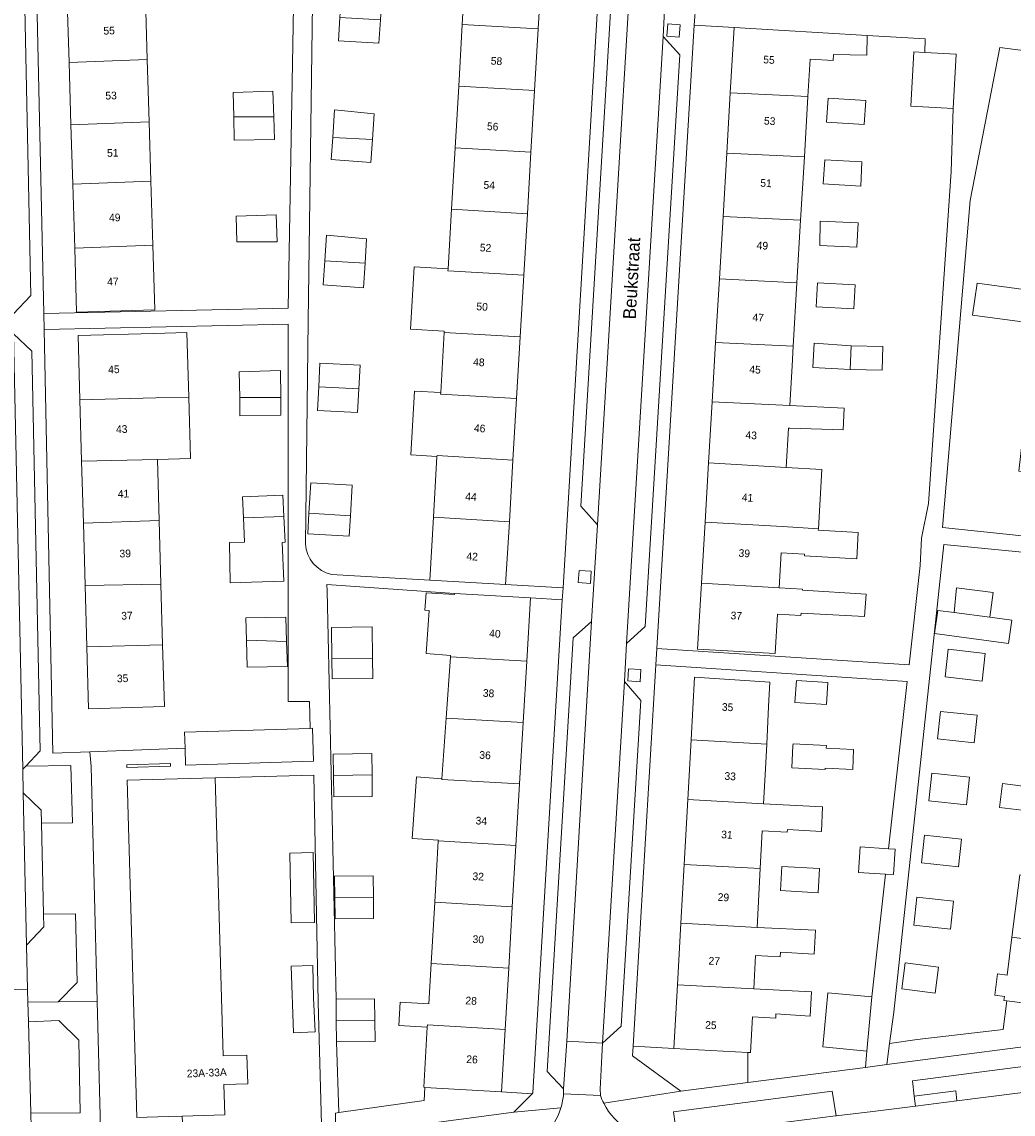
# Model space of a CAD drawing. Header units: metres. Extents: x 151448 to 154749, y 463108 to 465296.
# Tile 73 of 256: x 152717 to 152814, y 463740 to 463846. Entities that reach past the tile are written whole.
import ezdxf
from ezdxf.enums import TextEntityAlignment as Align

# ---------------------------------------------------------------- set-up
doc = ezdxf.new("R2010")
doc.units = ezdxf.units.M
for name, color, linetype, lineweight in [('B-PV-GR-BEPLANTING_CULTUUR_BODEMBEDEKKER-GV', 253, 'Continuous', 9), ('B-PV-GR-GROENVOORZIENING-GV', 253, 'Continuous', 9), ('B-PV-IE-TERREINAFSCHEIDING_KUNSTMATIG_HEKWERK-G', 253, 'Continuous', 9), ('B-PV-IE-TERREINAFSCHEIDING_KUNSTMATIG_MUUR-GV', 253, 'Continuous', 9), ('B-PV-OG-BEBOUWING-GV', 1, 'Continuous', 9), ('B-PV-OG-BEBOUWING-T18', 2, 'Continuous', 9), ('B-PV-OG-TERREIN_BEGROEID-GV', 253, 'Continuous', 9), ('B-PV-OG-TERREIN_ERF-GV', 253, 'Continuous', 9), ('B-PV-OG-TOPOGRAFIE-T18', 2, 'Continuous', 9), ('B-PV-VH-OPENVERHARDING_BETONSTRAATSTEEN-GV', 253, 'Continuous', 9), ('B-PV-VH-OPENVERHARDING_STRAATBAKSTEEN-GV', 253, 'Continuous', 9), ('B-PV-VH-OPENVERHARDING_TEGEL-GV', 253, 'Continuous', 9)]:
    doc.layers.add(name, color=color, linetype=linetype, lineweight=lineweight)
doc.styles.add('Drong', font='txt', dxfattribs={"height": 1.8})

msp = doc.modelspace()

# ---------------------------------------------------------------- linework, layer by layer
at = {"layer": 'B-PV-GR-BEPLANTING_CULTUUR_BODEMBEDEKKER-GV', "flags": 128}
for points in [[(152801.212, 463744.715), (152820.76, 463747.251), (152825.203, 463749.384), (152820.589, 463749.964), (152812.929, 463750.928), (152812.555, 463748.135), (152804.166, 463747.182), (152801.479, 463746.772)], [(152780.434, 463746.292), (152776.439, 463746.507), (152776.384, 463745.59), (152781.118, 463742.12), (152787.654, 463742.96), (152787.654, 463745.903)], [(152747.42, 463737.763), (152764.791, 463740.073), (152766.58, 463741.88), (152763.591, 463742.056), (152756.125, 463742.496), (152756.05, 463741.225), (152747.728, 463740.033), (152747.386, 463739.984)]]:
    msp.add_lwpolyline(points, close=True, dxfattribs=at)
at = {"layer": 'B-PV-GR-GROENVOORZIENING-GV', "flags": 128}
for points in [[(152779.83, 463846.277), (152779.747, 463845.08), (152780.944, 463844.997), (152781.027, 463846.194)], [(152771.167, 463792.954), (152771.084, 463791.757), (152772.281, 463791.674), (152772.364, 463792.871)], [(152776.01, 463783.358), (152775.927, 463782.161), (152777.124, 463782.078), (152777.207, 463783.275)]]:
    msp.add_lwpolyline(points, close=True, dxfattribs=at)
at = {"layer": 'B-PV-IE-TERREINAFSCHEIDING_KUNSTMATIG_HEKWERK-G', "flags": 128}
for points in [[(152780.434, 463746.292), (152776.439, 463746.507)], [(152787.654, 463745.903), (152787.654, 463742.96)]]:
    msp.add_lwpolyline(points, dxfattribs=at)
at = {"layer": 'B-PV-IE-TERREINAFSCHEIDING_KUNSTMATIG_MUUR-GV', "flags": 128}
msp.add_lwpolyline([(152727.033, 463773.982), (152727.041, 463773.712), (152731.303, 463773.831), (152731.296, 463774.101)], close=True, dxfattribs=at)
at = {"layer": 'B-PV-OG-BEBOUWING-GV', "flags": 128}
for points in [[(152767.179, 463845.788), (152767.53, 463851.798), (152760.126, 463852.232), (152759.774, 463846.221)], [(152721.395, 463842.531), (152729.019, 463842.793), (152728.839, 463848.729), (152721.217, 463848.434)], [(152751.78, 463846.689), (152747.827, 463846.92), (152747.685, 463844.635), (152751.644, 463844.391)], [(152766.827, 463839.778), (152767.179, 463845.788), (152759.774, 463846.221), (152759.422, 463840.211)], [(152793.505, 463839.199), (152793.72, 463842.852), (152795.967, 463842.72), (152795.995, 463843.311), (152799.254, 463843.221), (152799.293, 463845.159), (152786.306, 463845.921), (152785.933, 463839.568)], [(152807.698, 463838.028), (152807.981, 463843.321), (152804.932, 463843.483), (152803.832, 463843.542), (152803.549, 463838.25)], [(152729.019, 463842.793), (152721.395, 463842.531), (152721.58, 463836.421), (152729.202, 463836.712)], [(152737.461, 463837.221), (152741.392, 463837.219), (152741.288, 463839.706), (152737.406, 463839.59)], [(152766.475, 463833.767), (152766.827, 463839.778), (152759.422, 463840.211), (152759.07, 463834.201)], [(152785.586, 463833.675), (152793.16, 463833.318), (152793.505, 463839.199), (152785.933, 463839.568)], [(152795.471, 463839.044), (152795.323, 463836.708), (152799.004, 463836.476), (152799.152, 463838.811)], [(152741.392, 463837.219), (152737.461, 463837.221), (152737.504, 463834.929), (152741.45, 463835.009)], [(152750.999, 463835.016), (152751.17, 463837.513), (152747.305, 463837.892), (152747.123, 463835.19)], [(152721.58, 463836.421), (152721.754, 463830.637), (152729.377, 463830.944), (152729.202, 463836.712)], [(152747.123, 463835.19), (152746.98, 463833.056), (152750.845, 463832.756), (152750.999, 463835.016)], [(152766.124, 463827.757), (152766.475, 463833.767), (152759.07, 463834.201), (152758.718, 463828.19)], [(152793.16, 463833.318), (152785.586, 463833.675), (152785.223, 463827.484), (152792.796, 463827.135)], [(152795.006, 463830.669), (152798.66, 463830.455), (152798.759, 463832.835), (152795.143, 463833.011)], [(152729.377, 463830.944), (152721.754, 463830.637), (152721.942, 463824.411), (152729.566, 463824.677)], [(152737.78, 463825.021), (152741.7, 463825.025), (152741.623, 463827.654), (152737.704, 463827.52)], [(152765.772, 463821.746), (152766.124, 463827.757), (152758.718, 463828.19), (152758.379, 463822.392), (152758.367, 463822.18)], [(152792.796, 463827.135), (152785.223, 463827.484), (152784.866, 463821.41), (152792.437, 463821.01)], [(152798.42, 463826.871), (152794.718, 463827.029), (152794.663, 463824.655), (152798.274, 463824.489)], [(152746.524, 463825.657), (152746.354, 463823.176), (152750.287, 463822.931), (152750.436, 463825.323)], [(152721.942, 463824.411), (152722.131, 463818.154), (152729.756, 463818.385), (152729.566, 463824.677)], [(152750.287, 463822.931), (152746.354, 463823.176), (152746.192, 463820.81), (152750.138, 463820.539)], [(152765.42, 463815.736), (152765.772, 463821.746), (152758.367, 463822.18), (152758.379, 463822.392), (152755.087, 463822.585), (152754.729, 463816.478), (152758.018, 463816.286), (152758.011, 463816.169)], [(152784.866, 463821.41), (152784.5, 463815.196), (152792.074, 463814.845), (152792.437, 463821.01)], [(152798.115, 463820.81), (152794.434, 463820.997), (152794.316, 463818.677), (152797.997, 463818.49)], [(152809.578, 463817.848), (152814.67, 463817.18), (152815.061, 463820.283), (152810.023, 463820.977)], [(152722.45, 463809.592), (152729.848, 463809.805), (152730.133, 463809.817), (152733.079, 463809.871), (152732.902, 463816.157), (152729.671, 463816.066), (152722.273, 463815.858)], [(152758.011, 463816.169), (152757.667, 463810.297), (152757.659, 463810.159), (152765.069, 463809.725), (152765.42, 463815.736)], [(152784.5, 463815.196), (152784.16, 463809.411), (152791.733, 463809.04), (152791.961, 463812.919), (152792.074, 463814.845)], [(152797.738, 463814.87), (152794.117, 463815.126), (152793.993, 463812.738), (152797.618, 463812.55)], [(152797.738, 463814.87), (152797.618, 463812.55), (152800.767, 463812.474), (152800.83, 463814.792)], [(152745.764, 463810.856), (152749.679, 463810.655), (152749.82, 463812.966), (152745.883, 463813.168)], [(152738.046, 463809.829), (152742.048, 463809.833), (152742.036, 463812.469), (152738.004, 463812.316)], [(152749.679, 463810.655), (152745.764, 463810.856), (152745.645, 463808.544), (152749.539, 463808.368)], [(152757.303, 463804.074), (152757.308, 463804.149), (152764.717, 463803.715), (152765.069, 463809.725), (152757.659, 463810.159), (152757.667, 463810.297), (152755.115, 463810.447), (152754.751, 463804.223)], [(152722.618, 463803.609), (152730.018, 463803.779), (152733.248, 463803.87), (152733.079, 463809.871), (152730.133, 463809.817), (152729.848, 463809.805), (152722.45, 463809.592)], [(152742.048, 463809.833), (152738.046, 463809.829), (152738.076, 463808.03), (152742.056, 463808.097)], [(152783.81, 463803.445), (152791.378, 463802.999), (152791.604, 463806.845), (152791.731, 463806.837), (152796.939, 463806.663), (152797.042, 463808.78), (152791.733, 463809.04), (152784.16, 463809.411)], [(152764.717, 463803.715), (152757.308, 463804.149), (152757.303, 463804.074), (152756.956, 463798.138), (152764.365, 463797.705)], [(152730.018, 463803.779), (152722.618, 463803.609), (152722.789, 463797.573), (152730.186, 463797.809)], [(152791.378, 463802.999), (152783.81, 463803.445), (152783.471, 463797.671), (152791.039, 463797.226), (152794.524, 463797.009), (152794.858, 463802.794)], [(152744.811, 463798.524), (152748.854, 463798.27), (152749.022, 463801.269), (152744.977, 463801.495)], [(152742.359, 463798.197), (152742.261, 463800.305), (152738.318, 463800.122), (152738.413, 463798.071)], [(152730.361, 463791.616), (152730.186, 463797.809), (152722.789, 463797.573), (152722.96, 463791.483)], [(152738.413, 463798.071), (152738.522, 463795.719), (152737.066, 463795.661), (152737.112, 463791.738), (152742.358, 463791.893), (152742.206, 463795.68), (152742.475, 463795.692), (152742.359, 463798.197)], [(152748.854, 463798.27), (152744.811, 463798.524), (152744.699, 463796.523), (152748.744, 463796.297)], [(152764.006, 463791.565), (152764.365, 463797.705), (152756.956, 463798.138), (152756.597, 463791.999)], [(152791.039, 463797.226), (152783.471, 463797.671), (152783.12, 463791.7), (152790.688, 463791.255), (152790.888, 463794.664), (152793.168, 463794.53), (152793.159, 463794.378), (152798.27, 463794.078), (152798.421, 463796.651), (152794.517, 463796.881), (152794.524, 463797.009)], [(152723.129, 463785.49), (152730.528, 463785.689), (152730.361, 463791.616), (152722.96, 463791.483)], [(152790.688, 463791.255), (152783.12, 463791.7), (152782.742, 463785.274), (152790.31, 463784.829), (152790.536, 463788.678), (152792.82, 463788.544), (152792.834, 463788.789), (152799.02, 463788.451), (152799.185, 463790.643), (152792.965, 463791.009), (152792.972, 463791.121)], [(152807.776, 463788.831), (152811.263, 463788.371), (152811.588, 463790.803), (152808.02, 463791.263)], [(152758.623, 463784.522), (152766.069, 463784.083), (152766.433, 463790.259), (152759.024, 463790.695), (152759.017, 463790.586), (152756.233, 463790.75), (152756.115, 463789.062), (152756.541, 463789.032), (152756.247, 463784.825), (152758.632, 463784.659)], [(152742.615, 463786.015), (152742.548, 463788.388), (152738.657, 463788.308), (152738.717, 463786.138)], [(152811.263, 463788.371), (152807.776, 463788.831), (152806.182, 463789.047), (152805.871, 463786.79), (152813.1, 463785.83), (152813.425, 463788.1)], [(152751.024, 463784.39), (152750.989, 463787.426), (152747.006, 463787.38), (152747.041, 463784.344)], [(152738.717, 463786.138), (152738.791, 463783.497), (152742.71, 463783.577), (152742.615, 463786.015)], [(152730.528, 463785.689), (152723.129, 463785.49), (152723.3, 463779.444), (152730.698, 463779.652)], [(152807.209, 463785.277), (152806.891, 463782.575), (152810.503, 463782.149), (152810.822, 463784.851)], [(152747.041, 463784.344), (152747.064, 463782.367), (152751.047, 463782.413), (152751.024, 463784.39)], [(152758.623, 463784.522), (152758.205, 463778.536), (152765.716, 463778.093), (152766.069, 463784.083)], [(152782.112, 463776.406), (152789.484, 463775.995), (152789.676, 463779.657), (152789.802, 463782.054), (152782.452, 463782.517)], [(152792.377, 463782.209), (152792.22, 463780.045), (152795.309, 463779.85), (152795.456, 463782.015)], [(152758.205, 463778.536), (152757.791, 463772.616), (152757.787, 463772.55), (152765.363, 463772.104), (152765.716, 463778.093)], [(152809.749, 463776.128), (152810.033, 463778.816), (152806.446, 463779.195), (152806.162, 463776.507)], [(152744.916, 463777.529), (152732.674, 463777.151), (152732.722, 463775.601), (152732.773, 463773.951), (152745.263, 463774.337), (152745.165, 463777.537)], [(152782.112, 463776.406), (152781.788, 463770.591), (152789.179, 463770.179), (152789.358, 463773.598), (152789.484, 463775.995)], [(152792.054, 463776.026), (152792.045, 463775.861), (152791.932, 463773.693), (152795.186, 463773.522), (152795.193, 463773.648), (152797.882, 463773.507), (152797.947, 463775.47), (152795.296, 463775.609), (152795.309, 463775.855)], [(152814.941, 463769.279), (152822.887, 463768.226), (152823.664, 463774.394), (152815.715, 463775.432), (152815.257, 463771.794), (152812.497, 463772.139), (152812.2, 463769.817), (152814.965, 463769.471)], [(152750.962, 463772.983), (152750.939, 463775.069), (152747.179, 463775.028), (152747.203, 463772.942)], [(152808.983, 463770.071), (152809.274, 463772.767), (152805.614, 463773.162), (152805.323, 463770.466)], [(152732.429, 463739.691), (152736.584, 463739.808), (152736.501, 463742.772), (152738.829, 463742.837), (152738.75, 463745.639), (152736.422, 463745.574), (152735.664, 463772.707), (152727.076, 463772.466), (152727.995, 463739.567), (152731.065, 463739.653)], [(152750.962, 463772.983), (152747.203, 463772.942), (152747.226, 463770.856), (152750.985, 463770.898)], [(152757.791, 463772.616), (152755.313, 463772.789), (152754.893, 463766.778), (152757.438, 463766.628), (152757.434, 463766.561), (152765.01, 463766.114), (152765.363, 463772.104), (152757.787, 463772.55)], [(152781.434, 463764.242), (152788.847, 463763.864), (152789.039, 463767.527), (152791.495, 463767.398), (152791.509, 463767.656), (152794.843, 463767.481), (152794.944, 463769.876), (152789.179, 463770.179), (152781.788, 463770.591)], [(152804.588, 463764.419), (152808.215, 463764.032), (152808.5, 463766.708), (152804.874, 463767.095)], [(152757.081, 463760.571), (152764.657, 463760.125), (152765.01, 463766.114), (152757.434, 463766.561)], [(152801.095, 463763.318), (152801.849, 463763.276), (152802.032, 463765.747), (152801.371, 463765.79), (152798.613, 463765.971), (152798.449, 463763.466)], [(152743.063, 463758.549), (152745.355, 463758.593), (152745.225, 463765.411), (152742.932, 463765.367)], [(152788.847, 463763.864), (152781.434, 463764.242), (152781.115, 463758.522), (152788.545, 463758.108)], [(152790.972, 463764.06), (152790.842, 463761.7), (152794.495, 463761.499), (152794.625, 463763.859)], [(152751.094, 463761.067), (152751.071, 463763.153), (152747.312, 463763.112), (152747.335, 463761.026)], [(152813.413, 463757.143), (152821.364, 463756.119), (152822.137, 463762.267), (152814.182, 463763.248)], [(152747.335, 463761.026), (152747.358, 463758.94), (152751.117, 463758.982), (152751.094, 463761.067)], [(152764.657, 463760.125), (152757.081, 463760.571), (152756.728, 463754.582), (152764.304, 463754.135)], [(152807.421, 463757.937), (152807.717, 463760.681), (152804.135, 463761.067), (152803.839, 463758.323)], [(152788.545, 463758.108), (152781.115, 463758.522), (152780.781, 463752.52), (152788.229, 463752.105), (152788.4, 463755.357), (152790.797, 463755.232), (152790.822, 463755.708), (152794.131, 463755.482), (152794.252, 463757.854)], [(152821.364, 463756.119), (152813.413, 463757.143), (152812.948, 463753.447), (152811.997, 463753.566), (152811.737, 463751.494), (152812.687, 463751.375), (152812.636, 463750.965), (152812.657, 463750.962), (152812.929, 463750.928), (152820.589, 463749.964)], [(152743.077, 463754.335), (152743.286, 463747.804), (152745.421, 463747.915), (152745.25, 463751.225), (152745.181, 463754.381)], [(152763.95, 463748.145), (152764.304, 463754.135), (152756.728, 463754.582), (152756.495, 463750.635), (152753.726, 463750.798), (152753.592, 463748.527), (152756.361, 463748.364), (152756.375, 463748.592)], [(152802.664, 463752.121), (152805.931, 463751.697), (152806.259, 463754.224), (152802.992, 463754.648)], [(152788.229, 463752.105), (152780.781, 463752.52), (152780.434, 463746.292), (152787.654, 463745.903), (152787.903, 463745.89), (152788.086, 463749.381), (152790.367, 463749.261), (152790.389, 463749.675), (152793.717, 463749.44), (152793.845, 463751.819)], [(152747.478, 463749.025), (152751.238, 463749.067), (152751.215, 463751.153), (152747.455, 463751.111)], [(152799.754, 463751.328), (152795.467, 463751.726), (152794.976, 463746.44), (152799.262, 463746.041)], [(152747.502, 463746.939), (152751.261, 463746.981), (152751.238, 463749.067), (152747.478, 463749.025)], [(152756.125, 463742.496), (152763.591, 463742.056), (152763.95, 463748.145), (152756.375, 463748.592), (152756.361, 463748.364), (152756.016, 463742.503)]]:
    msp.add_lwpolyline(points, close=True, dxfattribs=at)
at = {"layer": 'B-PV-OG-TERREIN_BEGROEID-GV', "flags": 128}
for points in [[(152716.926, 463771.233), (152718.668, 463769.565), (152718.719, 463768.285), (152721.722, 463768.321), (152721.571, 463773.921), (152717.172, 463773.859), (152716.887, 463773.557)], [(152718.904, 463759.401), (152718.934, 463758.149), (152717.226, 463756.388), (152717.328, 463752.048), (152717.356, 463750.805), (152720.339, 463750.852), (152722.182, 463752.744), (152722.01, 463759.438)], [(152717.663, 463739.976), (152722.473, 463740.001), (152722.357, 463747.118), (152720.389, 463749.015), (152717.438, 463748.896)], [(152821.819, 463742.98), (152821.506, 463745.455), (152803.7, 463743.135), (152803.876, 463741.654), (152807.928, 463742.172), (152808.055, 463741.18), (152819.887, 463742.694), (152821.131, 463742.862)], [(152795.86, 463742.125), (152780.394, 463740.117), (152780.699, 463737.753), (152782.442, 463737.973), (152796.194, 463739.711), (152796.257, 463739.719)]]:
    msp.add_lwpolyline(points, close=True, dxfattribs=at)
at = {"layer": 'B-PV-OG-TERREIN_ERF-GV', "flags": 128}
for points in [[(152767.53, 463851.798), (152767.179, 463845.788), (152766.827, 463839.778), (152766.475, 463833.767), (152766.124, 463827.757), (152765.772, 463821.746), (152765.42, 463815.736), (152765.069, 463809.725), (152764.717, 463803.715), (152764.365, 463797.705), (152764.006, 463791.565), (152769.613, 463791.237), (152775.125, 463884.142), (152769.396, 463883.682), (152769.296, 463881.98), (152768.937, 463875.84), (152768.585, 463869.83), (152768.233, 463863.819), (152767.882, 463857.809)], [(152747.972, 463849.22), (152751.916, 463848.987), (152751.78, 463846.689), (152751.644, 463844.391), (152747.685, 463844.635), (152747.827, 463846.92)], [(152784.866, 463821.41), (152785.223, 463827.484), (152785.586, 463833.675), (152785.933, 463839.568), (152786.306, 463845.921), (152782.413, 463846.149), (152778.766, 463785.328), (152803.38, 463783.748), (152804.463, 463793.432), (152804.587, 463796.079), (152805.265, 463799.488), (152807.474, 463831.887), (152807.698, 463838.028), (152803.549, 463838.25), (152803.832, 463843.542), (152804.932, 463843.483), (152804.952, 463844.827), (152799.293, 463845.159), (152799.254, 463843.221), (152795.995, 463843.311), (152795.967, 463842.72), (152793.72, 463842.852), (152793.505, 463839.199), (152793.16, 463833.318), (152792.796, 463827.135), (152792.437, 463821.01), (152792.074, 463814.845), (152791.961, 463812.919), (152791.733, 463809.04), (152797.042, 463808.78), (152796.939, 463806.663), (152791.731, 463806.837), (152791.604, 463806.845), (152791.378, 463802.999), (152794.858, 463802.794), (152794.524, 463797.009), (152794.517, 463796.881), (152798.421, 463796.651), (152798.27, 463794.078), (152793.159, 463794.378), (152793.168, 463794.53), (152790.888, 463794.664), (152790.688, 463791.255), (152792.972, 463791.121), (152792.965, 463791.009), (152799.185, 463790.643), (152799.02, 463788.451), (152792.834, 463788.789), (152792.82, 463788.544), (152790.536, 463788.678), (152790.31, 463784.829), (152782.742, 463785.274), (152783.12, 463791.7), (152783.471, 463797.671), (152783.81, 463803.445), (152784.16, 463809.411), (152784.5, 463815.196)], [(152819.904, 463805.067), (152820.832, 463812.226), (152821.806, 463819.751), (152822.767, 463827.165), (152823.73, 463834.599), (152824.342, 463839.321), (152819.123, 463839.979), (152819.491, 463843.023), (152812.229, 463843.968), (152809.342, 463829.04), (152806.634, 463797.147), (152818.745, 463795.852), (152818.909, 463797.39), (152819.506, 463801.998), (152814.1, 463802.642), (152814.44, 463805.786)], [(152741.392, 463837.219), (152741.45, 463835.009), (152737.504, 463834.929), (152737.461, 463837.221), (152737.406, 463839.59), (152741.288, 463839.706)], [(152795.471, 463839.044), (152799.152, 463838.811), (152799.004, 463836.476), (152795.323, 463836.708)], [(152747.123, 463835.19), (152747.305, 463837.892), (152751.17, 463837.513), (152750.999, 463835.016), (152750.845, 463832.756), (152746.98, 463833.056)], [(152795.006, 463830.669), (152795.143, 463833.011), (152798.759, 463832.835), (152798.66, 463830.455)], [(152741.7, 463825.025), (152737.78, 463825.021), (152737.704, 463827.52), (152741.623, 463827.654)], [(152798.42, 463826.871), (152798.274, 463824.489), (152794.663, 463824.655), (152794.718, 463827.029)], [(152746.354, 463823.176), (152746.524, 463825.657), (152750.436, 463825.323), (152750.287, 463822.931), (152750.138, 463820.539), (152746.192, 463820.81)], [(152798.115, 463820.81), (152797.997, 463818.49), (152794.316, 463818.677), (152794.434, 463820.997)], [(152810.023, 463820.977), (152815.061, 463820.283), (152814.67, 463817.18), (152809.578, 463817.848)], [(152723.414, 463775.256), (152732.722, 463775.601), (152732.674, 463777.151), (152744.916, 463777.529), (152744.87, 463780.171), (152742.769, 463780.171), (152742.765, 463816.968), (152718.971, 463816.445), (152719.819, 463775.128)], [(152723.129, 463785.49), (152722.96, 463791.483), (152722.789, 463797.573), (152722.618, 463803.609), (152722.45, 463809.592), (152722.273, 463815.858), (152729.671, 463816.066), (152732.902, 463816.157), (152733.079, 463809.871), (152733.248, 463803.87), (152730.018, 463803.779), (152730.186, 463797.809), (152730.361, 463791.616), (152730.528, 463785.689), (152730.698, 463779.652), (152723.3, 463779.444)], [(152794.117, 463815.126), (152797.738, 463814.87), (152800.83, 463814.792), (152800.767, 463812.474), (152797.618, 463812.55), (152793.993, 463812.738)], [(152745.764, 463810.856), (152745.883, 463813.168), (152749.82, 463812.966), (152749.679, 463810.655), (152749.539, 463808.368), (152745.645, 463808.544)], [(152742.048, 463809.833), (152742.056, 463808.097), (152738.076, 463808.03), (152738.046, 463809.829), (152738.004, 463812.316), (152742.036, 463812.469)], [(152744.699, 463796.523), (152744.811, 463798.524), (152744.977, 463801.495), (152749.022, 463801.269), (152748.854, 463798.27), (152748.744, 463796.297)], [(152742.359, 463798.197), (152742.475, 463795.692), (152742.206, 463795.68), (152742.358, 463791.893), (152737.112, 463791.738), (152737.066, 463795.661), (152738.522, 463795.719), (152738.413, 463798.071), (152738.318, 463800.122), (152742.261, 463800.305)], [(152758.205, 463778.536), (152758.623, 463784.522), (152758.632, 463784.659), (152756.247, 463784.825), (152756.541, 463789.032), (152756.115, 463789.062), (152756.233, 463790.75), (152759.017, 463790.586), (152759.024, 463790.695), (152746.557, 463791.565), (152746.571, 463790.913), (152747.455, 463751.111), (152751.215, 463751.153), (152751.238, 463749.067), (152751.261, 463746.981), (152747.502, 463746.939), (152747.728, 463740.033), (152756.05, 463741.225), (152756.125, 463742.496), (152756.016, 463742.503), (152756.361, 463748.364), (152753.592, 463748.527), (152753.726, 463750.798), (152756.495, 463750.635), (152756.728, 463754.582), (152757.081, 463760.571), (152757.434, 463766.561), (152757.438, 463766.628), (152754.893, 463766.778), (152755.313, 463772.789), (152757.791, 463772.616)], [(152811.263, 463788.371), (152813.425, 463788.1), (152813.1, 463785.83), (152805.871, 463786.79), (152806.182, 463789.047), (152807.776, 463788.831), (152808.02, 463791.263), (152811.588, 463790.803)], [(152764.304, 463754.135), (152763.95, 463748.145), (152763.591, 463742.056), (152766.58, 463741.88), (152766.667, 463741.968), (152769.536, 463790.076), (152766.433, 463790.259), (152766.069, 463784.083), (152765.716, 463778.093), (152765.363, 463772.104), (152765.01, 463766.114), (152764.657, 463760.125)], [(152742.615, 463786.015), (152742.71, 463783.577), (152738.791, 463783.497), (152738.717, 463786.138), (152738.657, 463788.308), (152742.548, 463788.388)], [(152751.024, 463784.39), (152751.047, 463782.413), (152747.064, 463782.367), (152747.041, 463784.344), (152747.006, 463787.38), (152750.989, 463787.426)], [(152807.209, 463785.277), (152810.822, 463784.851), (152810.503, 463782.149), (152806.891, 463782.575)], [(152776.439, 463746.507), (152780.434, 463746.292), (152780.781, 463752.52), (152781.115, 463758.522), (152781.434, 463764.242), (152781.788, 463770.591), (152782.112, 463776.406), (152782.452, 463782.517), (152789.802, 463782.054), (152789.676, 463779.657), (152789.484, 463775.995), (152789.358, 463773.598), (152789.179, 463770.179), (152794.944, 463769.876), (152794.843, 463767.481), (152791.509, 463767.656), (152791.495, 463767.398), (152789.039, 463767.527), (152788.847, 463763.864), (152788.545, 463758.108), (152794.252, 463757.854), (152794.131, 463755.482), (152790.822, 463755.708), (152790.797, 463755.232), (152788.4, 463755.357), (152788.229, 463752.105), (152793.845, 463751.819), (152793.717, 463749.44), (152790.389, 463749.675), (152790.367, 463749.261), (152788.086, 463749.381), (152787.903, 463745.89), (152787.654, 463745.903), (152787.654, 463742.96), (152799.113, 463744.433), (152799.192, 463745.282), (152799.262, 463746.041), (152794.976, 463746.44), (152795.467, 463751.726), (152799.754, 463751.328), (152801.095, 463763.318), (152798.449, 463763.466), (152798.613, 463765.971), (152801.371, 463765.79), (152803.196, 463782.105), (152778.671, 463783.737)], [(152792.377, 463782.209), (152795.456, 463782.015), (152795.309, 463779.85), (152792.22, 463780.045)], [(152809.749, 463776.128), (152806.162, 463776.507), (152806.446, 463779.195), (152810.033, 463778.816)], [(152792.045, 463775.861), (152792.054, 463776.026), (152795.309, 463775.855), (152795.296, 463775.609), (152797.947, 463775.47), (152797.882, 463773.507), (152795.193, 463773.648), (152795.186, 463773.522), (152791.932, 463773.693)], [(152747.203, 463772.942), (152747.179, 463775.028), (152750.939, 463775.069), (152750.962, 463772.983), (152750.985, 463770.898), (152747.226, 463770.856)], [(152727.033, 463773.982), (152731.296, 463774.101), (152731.303, 463773.831), (152727.041, 463773.712)], [(152808.983, 463770.071), (152805.323, 463770.466), (152805.614, 463773.162), (152809.274, 463772.767)], [(152746.068, 463737.587), (152746.065, 463737.712), (152745.702, 463750.811), (152745.289, 463772.976), (152735.664, 463772.707), (152736.422, 463745.574), (152738.75, 463745.639), (152738.829, 463742.837), (152736.501, 463742.772), (152736.584, 463739.808), (152732.429, 463739.691), (152732.617, 463735.839)], [(152804.588, 463764.419), (152804.874, 463767.095), (152808.5, 463766.708), (152808.215, 463764.032)], [(152743.063, 463758.549), (152742.932, 463765.367), (152745.225, 463765.411), (152745.355, 463758.593)], [(152790.972, 463764.06), (152794.625, 463763.859), (152794.495, 463761.499), (152790.842, 463761.7)], [(152751.094, 463761.067), (152751.117, 463758.982), (152747.358, 463758.94), (152747.335, 463761.026), (152747.312, 463763.112), (152751.071, 463763.153)], [(152807.421, 463757.937), (152803.839, 463758.323), (152804.135, 463761.067), (152807.717, 463760.681)], [(152743.077, 463754.335), (152745.181, 463754.381), (152745.25, 463751.225), (152745.421, 463747.915), (152743.286, 463747.804)], [(152802.664, 463752.121), (152802.992, 463754.648), (152806.259, 463754.224), (152805.931, 463751.697)]]:
    msp.add_lwpolyline(points, close=True, dxfattribs=at)
for points in [[(152717.611, 463877.879), (152718.941, 463818.024), (152742.765, 463818.553), (152743.882, 463881.069)], [(152744.455, 463795.55), (152744.74, 463817.285), (152745.241, 463855.443), (152745.942, 463881.254), (152743.882, 463881.069), (152742.765, 463818.553), (152718.941, 463818.024), (152718.971, 463816.445), (152742.765, 463816.968), (152742.769, 463780.171), (152744.87, 463780.171), (152744.916, 463777.529), (152745.165, 463777.537), (152745.263, 463774.337), (152732.773, 463773.951), (152732.722, 463775.601), (152723.414, 463775.256)], [(152747.223, 463881.348), (152746.519, 463881.296), (152746.192, 463881.272), (152745.942, 463881.254), (152745.241, 463855.443), (152744.74, 463817.285), (152744.455, 463795.55)], [(152747.021, 463792.559), (152756.597, 463791.999), (152756.956, 463798.138), (152757.303, 463804.074), (152754.751, 463804.223), (152755.115, 463810.447), (152757.667, 463810.297), (152758.011, 463816.169), (152758.018, 463816.286), (152754.729, 463816.478), (152755.087, 463822.585), (152758.379, 463822.392), (152758.718, 463828.19), (152759.07, 463834.201), (152759.422, 463840.211), (152759.774, 463846.221), (152760.126, 463852.232)], [(152728.839, 463848.729), (152729.019, 463842.793), (152729.202, 463836.712), (152729.377, 463830.944), (152729.566, 463824.677), (152729.756, 463818.385), (152722.131, 463818.154), (152721.942, 463824.411), (152721.754, 463830.637), (152721.58, 463836.421), (152721.395, 463842.531), (152721.217, 463848.434)], [(152831.069, 463793.099), (152806.785, 463795.471), (152801.879, 463749.852), (152801.479, 463746.772), (152804.166, 463747.182), (152812.555, 463748.135), (152812.929, 463750.928), (152812.657, 463750.962), (152812.636, 463750.965), (152812.687, 463751.375), (152811.737, 463751.494), (152811.997, 463753.566), (152812.948, 463753.447), (152813.413, 463757.143), (152814.182, 463763.248)], [(152747.42, 463737.763), (152747.386, 463739.984), (152747.728, 463740.033), (152747.502, 463746.939), (152747.478, 463749.025), (152747.455, 463751.111), (152746.571, 463790.913), (152746.557, 463791.565), (152759.024, 463790.695), (152766.433, 463790.259), (152769.536, 463790.076), (152769.613, 463791.237), (152764.006, 463791.565), (152756.597, 463791.999), (152747.021, 463792.559)], [(152723.414, 463775.256), (152723.561, 463773.822), (152724.14, 463750.911), (152724.549, 463734.791)], [(152727.995, 463739.567), (152727.076, 463772.466), (152735.664, 463772.707), (152745.289, 463772.976), (152745.702, 463750.811), (152746.065, 463737.712)], [(152814.965, 463769.471), (152812.2, 463769.817), (152812.497, 463772.139), (152815.257, 463771.794)]]:
    msp.add_lwpolyline(points, dxfattribs=at)
at = {"layer": 'B-PV-OG-TERREIN_ERF-GV'}
for points in [[(152744.455, 463795.55, 0.3402967), (152747.021, 463792.559)], [(152747.021, 463792.559, -0.3402967), (152744.455, 463795.55)]]:
    msp.add_lwpolyline(points, format="xyb", dxfattribs=at)
at = {"layer": 'B-PV-VH-OPENVERHARDING_BETONSTRAATSTEEN-GV', "flags": 128}
for points in [[(152772.962, 463797.397), (152778.014, 463881.678), (152776.197, 463880.001), (152771.34, 463799.209)], [(152715.925, 463817.96), (152717.65, 463819.761), (152716.58, 463871.229), (152714.779, 463872.951)], [(152779.388, 463845.058), (152775.81, 463785.83), (152777.635, 463787.462), (152781, 463843.265)], [(152717.172, 463773.859), (152718.569, 463775.345), (152717.751, 463814.337), (152715.976, 463816.034), (152716.887, 463773.557)], [(152769.658, 463742.37), (152769.961, 463747.009), (152772.373, 463787.968), (152770.587, 463786.371), (152768.06, 463744.053)], [(152773.466, 463746.826), (152775.264, 463748.481), (152777.212, 463780.268), (152775.595, 463782.106)], [(152717.226, 463756.388), (152718.934, 463758.149), (152718.904, 463759.401), (152718.719, 463768.285), (152718.668, 463769.565), (152716.926, 463771.233)]]:
    msp.add_lwpolyline(points, close=True, dxfattribs=at)
at = {"layer": 'B-PV-VH-OPENVERHARDING_STRAATBAKSTEEN-GV', "flags": 128}
for points in [[(152724.14, 463750.911), (152723.561, 463773.822), (152723.414, 463775.256), (152719.819, 463775.128), (152718.971, 463816.445), (152718.941, 463818.024), (152717.611, 463877.879), (152720.113, 463879.624), (152720.274, 463879.656), (152721.194, 463879.837), (152743.129, 463881.813), (152743.882, 463881.069), (152745.942, 463881.254), (152746.192, 463881.272), (152746.707, 463881.761), (152747.231, 463881.903), (152769.396, 463883.682), (152775.125, 463884.142), (152778.16, 463884.386), (152778.177, 463884.699), (152778.213, 463885.347), (152778.123, 463886.593), (152778.108, 463886.648)], [(152778.671, 463783.737), (152778.766, 463785.328), (152782.413, 463846.149), (152782.552, 463848.249), (152784.797, 463885.324), (152781.842, 463885.084), (152781.562, 463881.863), (152781.565, 463881.435), (152783.178, 463879.657), (152781.399, 463849.849), (152779.557, 463848.276), (152779.388, 463845.058), (152781, 463843.265), (152777.635, 463787.462), (152775.81, 463785.83), (152775.595, 463782.106), (152777.212, 463780.268), (152775.264, 463748.481), (152773.466, 463746.826), (152773.386, 463745.552), (152773.262, 463742.956), (152773.223, 463742.363), (152773.262, 463741.704)], [(152778.014, 463881.678), (152778.05, 463882.084), (152778.104, 463883.375), (152778.16, 463884.386), (152775.125, 463884.142), (152769.613, 463791.237), (152769.536, 463790.076), (152766.667, 463741.968), (152766.58, 463741.88), (152764.791, 463740.073), (152769.399, 463740.505)], [(152714.932, 463882.211), (152714.664, 463880.941), (152714.678, 463879.524), (152714.683, 463878.988), (152714.686, 463877.84), (152714.779, 463872.951), (152716.58, 463871.229), (152717.65, 463819.761), (152715.925, 463817.96), (152715.976, 463816.034), (152717.751, 463814.337), (152718.569, 463775.345), (152717.172, 463773.859), (152721.571, 463773.921), (152721.722, 463768.321), (152718.719, 463768.285), (152718.904, 463759.401), (152722.01, 463759.438), (152722.182, 463752.744), (152720.339, 463750.852), (152724.14, 463750.911)], [(152769.667, 463741.851), (152769.658, 463742.37), (152768.06, 463744.053), (152770.587, 463786.371), (152772.373, 463787.968), (152772.962, 463797.397), (152771.34, 463799.209), (152776.197, 463880.001), (152778.014, 463881.678)], [(152773.582, 463740.944), (152781.118, 463742.12), (152776.384, 463745.59), (152776.439, 463746.507), (152778.671, 463783.737)], [(152717.438, 463748.896), (152717.356, 463750.805), (152717.328, 463752.048), (152714.197, 463752.018), (152714.188, 463750.796), (152714.174, 463748.932), (152714.164, 463747.49)], [(152724.015, 463730.663), (152726.426, 463730.979), (152726.351, 463731.55), (152726.01, 463731.533), (152725.557, 463731.551), (152725.281, 463731.582), (152724.832, 463731.666), (152724.481, 463731.76), (152724.134, 463731.88), (152723.881, 463731.986), (152723.632, 463732.106), (152723.161, 463732.382), (152722.859, 463732.595), (152722.237, 463733.075), (152721.925, 463733.342), (152721.632, 463733.626), (152721.357, 463733.929), (152721.045, 463734.329), (152724.544, 463734.79), (152724.549, 463734.791), (152724.14, 463750.911), (152720.339, 463750.852), (152717.356, 463750.805)], [(152717.356, 463750.805), (152717.438, 463748.896), (152720.389, 463749.015), (152722.357, 463747.118), (152722.473, 463740.001), (152717.663, 463739.976), (152717.753, 463735.877)], [(152717.753, 463735.877), (152717.663, 463739.976), (152717.438, 463748.896)], [(152779.493, 463737.614), (152780.699, 463737.753), (152780.394, 463740.117), (152795.86, 463742.125), (152796.257, 463739.719), (152799.84, 463740.156), (152803.994, 463740.661), (152803.876, 463741.654), (152803.7, 463743.135), (152821.506, 463745.455), (152821.819, 463742.98), (152821.986, 463742.989), (152828.26, 463747.78), (152828.324, 463748.267), (152820.76, 463747.251), (152801.212, 463744.715), (152799.113, 463744.433), (152787.654, 463742.96), (152781.118, 463742.12), (152773.582, 463740.944)], [(152773.262, 463741.704), (152769.667, 463741.851)], [(152769.399, 463740.505), (152764.791, 463740.073), (152747.42, 463737.763)]]:
    msp.add_lwpolyline(points, dxfattribs=at)
for points in [[(152779.557, 463848.276), (152781.565, 463881.435), (152781.562, 463881.863), (152778.05, 463882.084), (152778.014, 463881.678), (152772.962, 463797.397), (152772.373, 463787.968), (152769.961, 463747.009), (152773.466, 463746.826), (152775.595, 463782.106), (152775.81, 463785.83), (152779.388, 463845.058)], [(152715.925, 463817.96), (152714.779, 463872.951), (152714.686, 463877.84), (152711.57, 463877.809), (152711.708, 463872.369), (152711.925, 463862.693), (152712.144, 463853.174), (152712.244, 463849.232), (152712.606, 463829.933), (152712.681, 463827.009), (152713.076, 463808.836), (152713.156, 463803.881), (152713.564, 463785.721), (152713.588, 463781.785), (152713.854, 463768.69), (152713.934, 463765.742), (152714.197, 463752.018), (152717.328, 463752.048), (152717.226, 463756.388), (152716.926, 463771.233), (152716.887, 463773.557), (152715.976, 463816.034)], [(152779.83, 463846.277), (152781.027, 463846.194), (152780.944, 463844.997), (152779.747, 463845.08)], [(152771.167, 463792.954), (152772.364, 463792.871), (152772.281, 463791.674), (152771.084, 463791.757)], [(152776.01, 463783.358), (152777.207, 463783.275), (152777.124, 463782.078), (152775.927, 463782.161)], [(152769.658, 463742.37), (152769.667, 463741.851), (152773.262, 463741.704), (152773.223, 463742.363), (152773.262, 463742.956), (152773.386, 463745.552), (152773.466, 463746.826), (152769.961, 463747.009)], [(152820.527, 463737.797), (152819.887, 463742.694), (152808.055, 463741.18), (152803.994, 463740.661), (152799.84, 463740.156), (152796.257, 463739.719), (152796.194, 463739.711), (152782.442, 463737.973), (152783.067, 463733.026)]]:
    msp.add_lwpolyline(points, close=True, dxfattribs=at)
at = {"layer": 'B-PV-VH-OPENVERHARDING_STRAATBAKSTEEN-GV'}
for points in [[(152769.399, 463740.505, 0.0505856), (152769.667, 463741.851)], [(152769.667, 463741.851, -0.0505856), (152769.399, 463740.505)], [(152773.262, 463741.704, 0.0337647), (152773.582, 463740.944)], [(152773.582, 463740.944, -0.0337647), (152773.262, 463741.704)], [(152765.137, 463736.017, 0.2372524), (152769.399, 463740.505)], [(152769.399, 463740.505, -0.2372524), (152765.137, 463736.017)], [(152773.582, 463740.944, 0.3085366), (152779.493, 463737.614)], [(152779.493, 463737.614, -0.3085366), (152773.582, 463740.944)]]:
    msp.add_lwpolyline(points, format="xyb", dxfattribs=at)
at = {"layer": 'B-PV-VH-OPENVERHARDING_TEGEL-GV', "flags": 128}
for points in [[(152782.552, 463848.249), (152782.413, 463846.149), (152786.306, 463845.921), (152799.293, 463845.159), (152804.952, 463844.827), (152804.932, 463843.483), (152807.981, 463843.321), (152807.698, 463838.028), (152807.474, 463831.887), (152805.265, 463799.488), (152804.587, 463796.079), (152804.463, 463793.432), (152803.38, 463783.748), (152778.766, 463785.328), (152778.671, 463783.737), (152803.196, 463782.105), (152801.371, 463765.79), (152802.032, 463765.747), (152801.849, 463763.276), (152801.095, 463763.318), (152799.754, 463751.328), (152799.262, 463746.041), (152799.192, 463745.282), (152799.113, 463744.433), (152801.212, 463744.715), (152801.479, 463746.772), (152801.879, 463749.852), (152806.785, 463795.471), (152831.069, 463793.099)], [(152818.745, 463795.852), (152806.634, 463797.147), (152809.342, 463829.04), (152812.229, 463843.968), (152819.491, 463843.023)]]:
    msp.add_lwpolyline(points, dxfattribs=at)
msp.add_lwpolyline([(152808.055, 463741.18), (152807.928, 463742.172), (152803.876, 463741.654), (152803.994, 463740.661)], close=True, dxfattribs=at)

# ---------------------------------------------------------------- texts
at = {"layer": 'B-PV-OG-BEBOUWING-T18', "style": 'Drong'}
for s, rotation, p in [('55', 1.7, (152725.304, 463845.62)), ('58', 356.6, (152763.115, 463842.66)), ('55', 356.6, (152789.709, 463842.776)), ('53', 1.7, (152725.495, 463839.291)), ('53', 356.6, (152789.777, 463836.808)), ('56', 356.7, (152762.741, 463836.273)), ('51', 1.7, (152725.664, 463833.694)), ('54', 356.6, (152762.405, 463830.542)), ('51', 356.6, (152789.421, 463830.74)), ('49', 1.7, (152725.854, 463827.387)), ('52', 356.7, (152762.047, 463824.437)), ('49', 356.6, (152789.064, 463824.653)), ('47', 1.7, (152725.671, 463821.138)), ('50', 356.6, (152761.71, 463818.688)), ('47', 356.6, (152788.65, 463817.629)), ('48', 356.6, (152761.393, 463813.267)), ('45', 1.6, (152725.768, 463812.563)), ('45', 356.6, (152788.351, 463812.545)), ('43', 1.6, (152726.532, 463806.737)), ('46', 356.7, (152761.472, 463806.816)), ('43', 356.6, (152787.975, 463806.14)), ('41', 1.6, (152726.71, 463800.432)), ('44', 356.7, (152760.624, 463800.137)), ('41', 356.6, (152787.618, 463800.053)), ('39', 1.6, (152726.874, 463794.6)), ('42', 356.7, (152760.739, 463794.315)), ('39', 356.6, (152787.299, 463794.623)), ('37', 1.6, (152727.045, 463788.535)), ('37', 356.6, (152786.52, 463788.528)), ('40', 356.9, (152762.957, 463786.781)), ('35', 1.6, (152726.619, 463782.417)), ('38', 356.7, (152762.341, 463780.968)), ('35', 357, (152785.668, 463779.606)), ('36', 356.8, (152761.998, 463774.917)), ('33', 356.8, (152785.921, 463772.866)), ('34', 356.7, (152761.635, 463768.512)), ('31', 356.8, (152785.603, 463767.16)), ('32', 356.7, (152761.327, 463763.081)), ('29', 356.8, (152785.262, 463761.055)), ('30', 356.9, (152761.342, 463756.941)), ('27', 357, (152784.367, 463754.839)), ('28', 356.7, (152760.639, 463750.952)), ('25', 357, (152784.038, 463748.574)), ('26', 357.3, (152760.727, 463745.229)), ('23A-33A', 2.4, (152734.834, 463743.92))]:
    msp.add_text(s, height=0.75, rotation=rotation, dxfattribs=at).set_placement(p, align=Align.MIDDLE)
at = {"layer": 'B-PV-OG-TOPOGRAFIE-T18', "style": 'Drong'}
msp.add_text('Beukstraat', height=1.25, rotation=86.8, dxfattribs=at).set_placement((152776.274, 463821.451), align=Align.MIDDLE)

doc.saveas('drawing.dxf')
